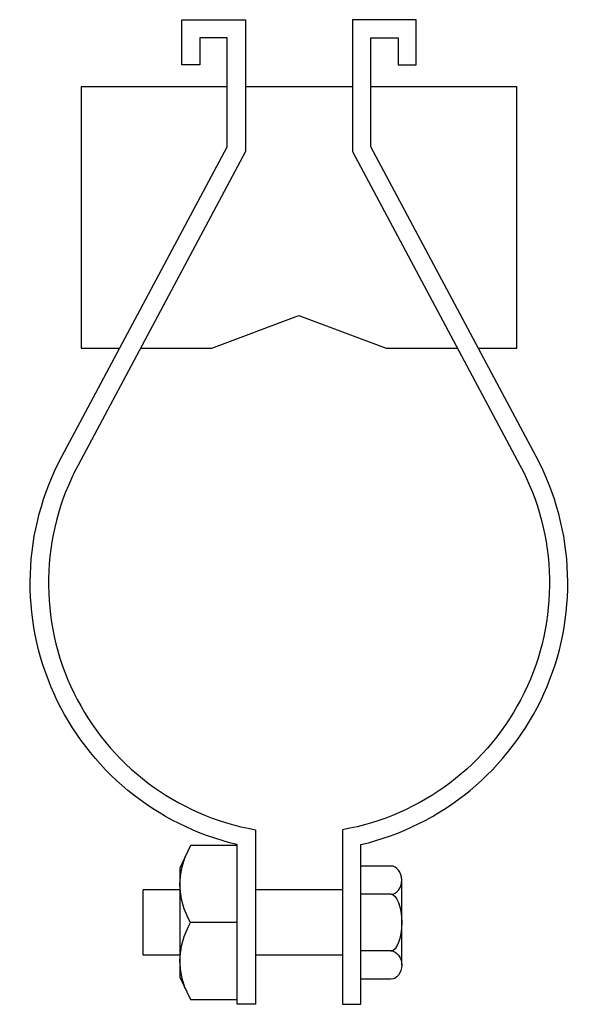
# Model space of a CAD drawing. Extents: x 35 to 181, y 11 to 268.
import ezdxf

# ---------------------------------------------------------------- set-up
doc = ezdxf.new("R2010")
doc.units = 0
doc.header["$MEASUREMENT"] = 0
doc.layers.get('0').update_dxf_attribs({"linetype": 'CONTINUOUS'})

# ---------------------------------------------------------------- blocks, each defined once
blk = doc.blocks.new('AI9-BLK2')
at = {"color": 7}
blk.add_line((7.48, 0), (-4.72, 0), dxfattribs=at)
blk.add_lwpolyline([(-4.72, 20.14), (-7.48, 14.24), (-7.48, -14.24), (-4.72, -20.14), (7.48, -20.14), (7.48, 20.14)], close=True, dxfattribs=at)
blk.add_open_spline([(-6.1, -17.19), (-6.96, -14.91), (-7.42, -12.5), (-7.48, -10.07), (-7.4, -6.54), (-6.46, -3.08), (-4.72, 0), (-6.46, 3.08), (-7.4, 6.54), (-7.48, 10.07), (-7.42, 12.5), (-6.96, 14.91), (-6.1, 17.19)], degree=3, knots=[0, 0, 0, 0, 1, 1, 1, 2, 2, 2, 3, 3, 3, 4, 4, 4, 4], dxfattribs=at)
blk = doc.blocks.new('AI9-BLK1')
at = {"color": 7}
for p, q in [((-5.34, -14.8), (-5.34, 14.8)), ((2.49, 14.8), (-5.34, 14.8)), ((5.34, -11.1), (5.34, 11.1)), ((2.49, 7.4), (-5.34, 7.4)), ((2.49, -7.4), (-5.34, -7.4)), ((2.49, -14.8), (-5.34, -14.8))]:
    blk.add_line(p, q, dxfattribs=at)
for points in [[(2.49, 7.4), (4.06, 7.4), (5.34, 9.06), (5.34, 11.1), (5.34, 13.14), (4.06, 14.8), (2.49, 14.8)], [(2.49, 7.4), (4.06, 7.4), (5.34, 4.09), (5.34, 0), (5.34, -4.09), (4.06, -7.4), (2.49, -7.4)], [(2.49, -7.4), (4.06, -7.4), (5.34, -9.06), (5.34, -11.1), (5.34, -13.14), (4.06, -14.8), (2.49, -14.8)]]:
    blk.add_open_spline(points, degree=3, knots=[0, 0, 0, 0, 1, 1, 1, 2, 2, 2, 2], dxfattribs=at)

msp = doc.modelspace()

# ---------------------------------------------------------------- linework, layer by layer
at = {"color": 7}
for p, q in [((121.93, 250.86), (93.97, 250.86)), ((67.17, 23.76), (67.17, 40.85)), ((76.82, 40.85), (67.17, 40.85)), ((119.34, 40.85), (96.56, 40.85)), ((76.82, 23.76), (67.17, 23.76)), ((119.34, 23.76), (96.56, 23.76))]:
    msp.add_line(p, q, dxfattribs=at)
for points in [[(89.18, 250.86), (50.99, 250.86), (50.99, 182.52), (61.06, 182.52)], [(154.84, 182.52), (164.91, 182.52), (164.91, 250.86), (126.72, 250.86)], [(66.48, 182.52), (85.17, 182.52), (107.95, 191.06), (130.73, 182.52), (149.42, 182.52)]]:
    msp.add_lwpolyline(points, dxfattribs=at)
for points in [[(96.56, 56.6), (75.89, 60.25), (58.23, 73.58), (49.05, 92.45), (39.87, 111.32), (40.29, 133.44), (50.17, 151.95), (50.17, 151.95), (93.97, 233.99), (93.97, 233.99), (93.97, 233.99), (93.97, 268.45), (93.97, 268.45), (93.97, 268.45), (77.28, 268.45), (77.28, 268.45), (77.28, 268.45), (77.28, 256.61), (77.28, 256.61), (77.28, 256.61), (82.06, 256.61), (82.06, 256.61), (82.06, 256.61), (82.06, 263.67), (82.06, 263.67), (82.06, 263.67), (89.18, 263.67), (89.18, 263.67), (89.18, 263.67), (89.18, 235.19), (89.18, 235.19), (89.18, 235.19), (45.95, 154.2), (45.95, 154.2), (35.68, 134.97), (34.92, 112.06), (43.89, 92.18), (52.86, 72.31), (70.55, 57.72), (91.77, 52.7), (91.77, 52.7), (91.77, 10.95), (91.77, 10.95), (91.77, 10.95), (96.56, 10.95), (96.56, 10.95), (96.56, 10.95), (96.56, 56.6), (96.56, 56.6)], [(119.34, 56.6), (140.01, 60.25), (157.67, 73.58), (166.85, 92.45), (176.03, 111.32), (175.61, 133.44), (165.73, 151.95), (165.73, 151.95), (121.93, 233.99), (121.93, 233.99), (121.93, 233.99), (121.93, 268.45), (121.93, 268.45), (121.93, 268.45), (138.62, 268.45), (138.62, 268.45), (138.62, 268.45), (138.62, 256.61), (138.62, 256.61), (138.62, 256.61), (133.84, 256.61), (133.84, 256.61), (133.84, 256.61), (133.84, 263.67), (133.84, 263.67), (133.84, 263.67), (126.72, 263.67), (126.72, 263.67), (126.72, 263.67), (126.72, 235.19), (126.72, 235.19), (126.72, 235.19), (169.95, 154.2), (169.95, 154.2), (180.22, 134.97), (180.98, 112.06), (172.01, 92.18), (163.04, 72.31), (145.35, 57.72), (124.13, 52.7), (124.13, 52.7), (124.13, 10.95), (124.13, 10.95), (124.13, 10.95), (119.34, 10.95), (119.34, 10.95), (119.34, 10.95), (119.34, 56.6), (119.34, 56.6)]]:
    msp.add_open_spline(points, degree=3, knots=[0, 0, 0, 0, 1, 1, 1, 2, 2, 2, 3, 3, 3, 4, 4, 4, 5, 5, 5, 6, 6, 6, 7, 7, 7, 8, 8, 8, 9, 9, 9, 10, 10, 10, 11, 11, 11, 12, 12, 12, 13, 13, 13, 14, 14, 14, 15, 15, 15, 16, 16, 16, 16], dxfattribs=at)

# ---------------------------------------------------------------- block references
for name, p in [('AI9-BLK2', (84.3, 32.31)), ('AI9-BLK1', (129.47, 32.31))]:
    msp.add_blockref(name, p, dxfattribs=at)

doc.saveas('drawing.dxf')
